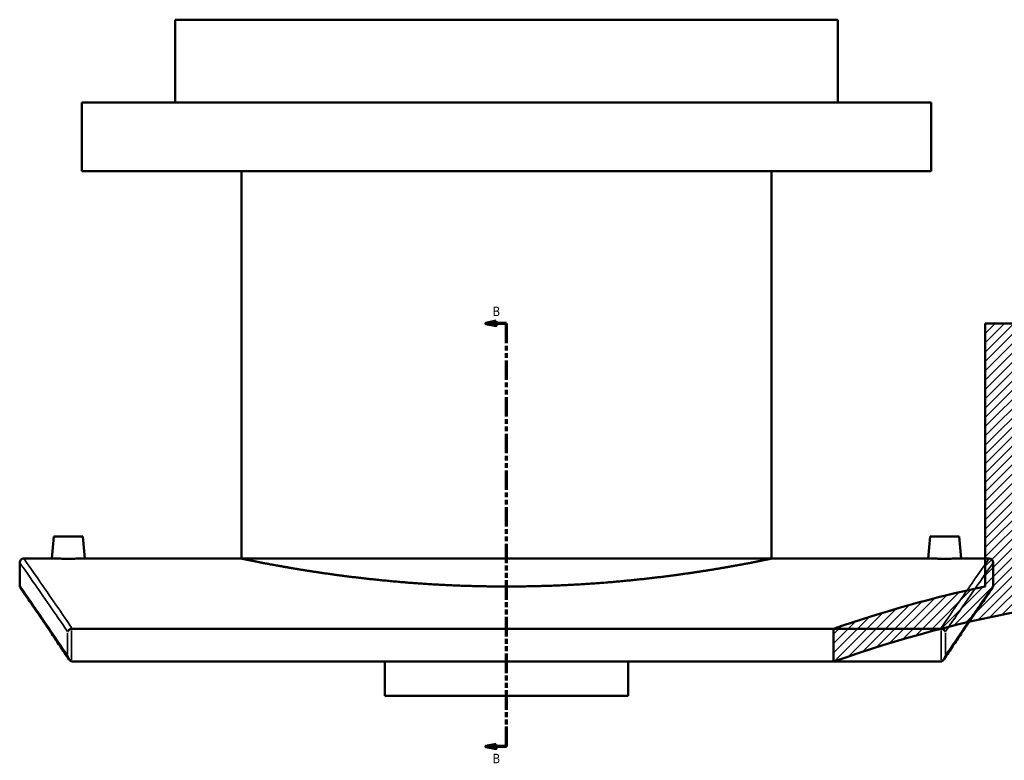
# Model space of a CAD drawing. Header units: millimetres. Extents: x -604 to 1146, y -422 to 904.
# Tile 2 of 11: x -604 to -129, y 96 to 453. Entities that reach past the tile are written whole.
import ezdxf

# ---------------------------------------------------------------- set-up
doc = ezdxf.new("R2010")
doc.units = ezdxf.units.MM
doc.linetypes.add('DOUBLE_DASH_CHAIN', pattern=[1.2403, 0.6614, -0.0827, 0.1654, -0.0827, 0.1654, -0.0827])
for name, color, linetype, lineweight in [('Hatch (ANSI)', 7, 'Continuous', 18), ('Section Line (ANSI)', 7, 'DOUBLE_DASH_CHAIN', 70), ('Visible (ANSI)', 7, 'Continuous', 50), ('Visible Narrow (ANSI)', 7, 'Continuous', 35)]:
    doc.layers.add(name, color=color, linetype=linetype, lineweight=lineweight)
doc.styles.add('Label Text (ANSI)', font='tahoma.ttf')

# ---------------------------------------------------------------- blocks, each defined once
blk = doc.blocks.new('2dTransSection0')
at = {"layer": 'Section Line (ANSI)', "linetype": 'Continuous'}
for p, q in [((-374.1038349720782, 307.9095720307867), (-379.1038349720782, 306.9095720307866)), ((-374.1038349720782, 306.9095720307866), (-379.1038349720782, 306.9095720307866)), ((-379.1038349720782, 306.9095720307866), (-374.1038349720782, 305.9095720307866)), ((-374.1038349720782, 305.9095720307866), (-374.1038349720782, 307.9095720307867)), ((-369.1038349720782, 306.9095720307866), (-374.1038349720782, 306.9095720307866)), ((-369.1038349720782, 297.3208969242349), (-369.1038349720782, 306.9095720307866)), ((-369.1038349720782, 102.7454707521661), (-369.1038349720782, 112.3341458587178)), ((-374.1038349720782, 103.7454707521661), (-379.1038349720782, 102.7454707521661)), ((-374.1038349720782, 102.7454707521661), (-379.1038349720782, 102.7454707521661)), ((-379.1038349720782, 102.7454707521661), (-374.1038349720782, 101.7454707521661)), ((-374.1038349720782, 101.7454707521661), (-374.1038349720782, 103.7454707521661)), ((-369.1038349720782, 102.7454707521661), (-374.1038349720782, 102.7454707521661))]:
    blk.add_line(p, q, dxfattribs=at)
at = {"layer": 'Section Line (ANSI)', "linetype": 'DOUBLE_DASH_CHAIN', "ltscale": 14.26161003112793}
blk.add_line((-369.1038349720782, 102.7454707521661), (-369.1038349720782, 306.9095720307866), dxfattribs=at)
at = {"layer": 'Section Line (ANSI)', "linetype": 'Continuous', "flags": 128}
for points in [[(-374.1038349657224, 307.9095726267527), (-379.1038349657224, 306.9095723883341), (-374.1038349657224, 305.9095721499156), (-374.1038349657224, 307.9095726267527)], [(-374.1038349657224, 103.7454645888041), (-379.1038349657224, 102.7454798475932), (-374.1038349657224, 101.7454760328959), (-374.1038349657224, 103.7454645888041)]]:
    blk.add_lwpolyline(points, dxfattribs=at)
at = {"layer": 'Section Line (ANSI)'}
for points in [[(-374.1038349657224, 307.9095726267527), (-379.1038349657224, 306.9095723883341), (-374.1038349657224, 305.9095721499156), (-374.1038349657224, 307.9095726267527)], [(-374.1038349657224, 103.7454645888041), (-379.1038349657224, 102.7454798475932), (-374.1038349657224, 101.7454760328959), (-374.1038349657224, 103.7454645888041)]]:
    blk.add_solid(points, dxfattribs=at)
at = {"layer": 'Section Line (ANSI)', "char_height": 4.571999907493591, "attachment_point": 7, "style": 'Label Text (ANSI)'}
for insert in [(-375.8516579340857, 310.4095720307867), (-375.8516579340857, 94.67347084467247)]:
    blk.add_mtext('B', dxfattribs=dict(at, insert=insert))

msp = doc.modelspace()

# ---------------------------------------------------------------- hatches: boundary and pattern name
at = {"layer": 'Hatch (ANSI)'}
h = msp.add_hatch(dxfattribs=at)
h.set_pattern_fill('ANSI31', color=256, scale=25.4, style=0)
h.set_pattern_definition([(45, (0, 0), (-2.245064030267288, 2.245064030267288), [])])
edge = h.paths.add_edge_path()
edge.add_line((91.94511764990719, 306.9095720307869), (91.94511764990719, 184.9095405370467))
edge.add_ellipse((-10.05488235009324, -421.5729406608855), major_axis=(-606.4824811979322, 102.0000000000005), ratio=1, start_angle=270, end_angle=278.8014968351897)
edge.add_line((-2.054882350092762, 193.3750246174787), (-2.054882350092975, 306.9095720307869))
edge.add_line((-2.054882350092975, 306.9095720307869), (-4.854882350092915, 306.9095720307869))
edge.add_line((-4.854882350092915, 306.9095720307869), (-4.854882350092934, 178.4045255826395))
edge.add_ellipse((-10.05488235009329, -421.5729406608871), major_axis=(599.9774662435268, -5.200000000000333), ratio=1, start_angle=66.63664219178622, end_angle=90, ccw=False)
edge.add_line((232.6463538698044, 127.14931142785), (235.7951176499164, 127.1493114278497))
edge.add_line((235.7951176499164, 127.1493114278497), (235.7951176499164, 142.1493114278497))
edge.add_ellipse((-10.05488235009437, -421.5729406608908), major_axis=(-563.7222520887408, 245.8500000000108), ratio=1, start_angle=270, end_angle=281.5501391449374)
edge.add_line((117.9451176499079, 179.9592696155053), (117.9451176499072, 306.9095720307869))
edge.add_line((117.9451176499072, 306.9095720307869), (91.94511764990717, 306.9095720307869))
edge = h.paths.add_edge_path()
edge.add_line((-112.0548823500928, 184.9095405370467), (-112.0548823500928, 306.9095720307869))
edge.add_line((-112.0548823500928, 306.9095720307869), (-138.0548823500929, 306.9095720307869))
edge.add_line((-138.0548823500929, 306.9095720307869), (-138.0548823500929, 179.9592696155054))
edge.add_ellipse((-10.05488235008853, -421.5729406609), major_axis=(-601.5322102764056, -128.0000000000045), ratio=1, start_angle=270, end_angle=277.0784321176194)
edge.add_line((-211.204882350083, 159.6014544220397), (-211.2048823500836, 143.7045818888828))
edge.add_ellipse((-10.0548823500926, -421.5729406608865), major_axis=(565.2775225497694, 201.1499999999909), ratio=1, start_angle=70.90882861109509, end_angle=90, ccw=False)
edge.add_line((-15.25488235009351, 178.4045255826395), (-15.25488235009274, 306.9095720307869))
edge.add_line((-15.25488235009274, 306.9095720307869), (-18.05488235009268, 306.9095720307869))
edge.add_line((-18.05488235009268, 306.9095720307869), (-18.05488235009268, 193.3750246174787))
edge.add_ellipse((-10.05488235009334, -421.5729406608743), major_axis=(-614.9479652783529, -7.999999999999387), ratio=1, start_angle=270, end_angle=278.8014968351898)

# ---------------------------------------------------------------- linework, layer by layer
at = {"layer": 'Visible (ANSI)'}
for p, q in [((-209.1038349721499, 453.4270593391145), (-529.1038349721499, 453.4270593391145)), ((-529.1038349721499, 413.4270593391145), (-529.1038349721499, 453.4270593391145)), ((-209.10383497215, 413.4270593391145), (-209.10383497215, 453.4270593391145)), ((-164.1038349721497, 413.4270593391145), (-574.1038349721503, 413.4270593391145)), ((-574.1038349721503, 380.4270593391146), (-574.1038349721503, 413.4270593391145)), ((-164.1038349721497, 380.4270593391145), (-164.1038349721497, 413.4270593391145)), ((-164.1038349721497, 380.4270593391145), (-574.1038349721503, 380.4270593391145)), ((-497.1038349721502, 193.4270593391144), (-497.10383497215, 380.4270593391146)), ((-241.1038349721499, 193.4270593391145), (-241.1038349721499, 380.4270593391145)), ((-138.0548823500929, 306.9095720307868), (-112.0548823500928, 306.9095720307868)), ((-138.0548823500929, 306.9095720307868), (-138.0548823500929, 179.9592696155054)), ((-587.6038349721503, 204.0270593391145), (-588.531214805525, 193.4270593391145)), ((-573.6038349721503, 204.0270593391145), (-587.6038349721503, 204.0270593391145)), ((-573.6038349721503, 204.0270593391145), (-572.6764551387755, 193.4270593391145)), ((-164.6038349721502, 204.0270593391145), (-165.5312148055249, 193.4270593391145)), ((-164.6038349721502, 204.0270593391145), (-150.6038349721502, 204.0270593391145)), ((-150.6038349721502, 204.0270593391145), (-149.6764551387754, 193.4270593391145)), ((-604.1038349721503, 180.4270593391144), (-604.1038349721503, 191.4270593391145)), ((-602.1038349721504, 193.4270593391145), (-588.531214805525, 193.4270593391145)), ((-572.6764551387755, 193.4270593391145), (-497.1038349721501, 193.4270593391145)), ((-241.10383497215, 193.4270593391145), (-165.5312148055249, 193.4270593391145)), ((-149.6764551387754, 193.4270593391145), (-136.1038349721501, 193.4270593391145)), ((-134.1038349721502, 191.4270593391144), (-134.1038349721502, 180.4270593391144)), ((-159.5042484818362, 159.6014544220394), (-578.7034214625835, 159.6014544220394)), ((-211.2048823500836, 159.6014544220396), (-211.2048823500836, 143.7045818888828)), ((-578.3888512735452, 143.7045818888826), (-159.8188186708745, 143.7045818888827)), ((-427.8538349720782, 127.1493114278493), (-427.8538349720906, 143.7045818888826)), ((-310.3538349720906, 143.7045818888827), (-310.3538349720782, 127.1493114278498)), ((-427.8538349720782, 127.1493114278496), (-310.3538349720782, 127.1493114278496))]:
    msp.add_line(p, q, dxfattribs=at)
for centre, radius, start, end in [((-602.1038349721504, 191.4270593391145), 2.000000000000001, 89.99999999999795, 180), ((-136.1038349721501, 191.4270593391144), 2.000000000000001, 0, 90), ((-602.1038349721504, 180.4270593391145), 2.000000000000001, 180, 214.6620731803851), ((-10.05488235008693, -421.5729406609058), 615.0000000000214, 102.0127927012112, 109.0912248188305), ((-10.05488235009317, -421.5729406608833), 599.9999999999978, 90.49656963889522, 109.5877410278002), ((-136.1038349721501, 180.4270593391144), 2.000000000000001, 325.3379268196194, 0)]:
    msp.add_arc(centre, radius, start, end, dxfattribs=at)
for points, knots in [([(-572.6764551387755, 193.4270593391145), (-572.6764551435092, 193.4270593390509), (-572.8752466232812, 193.4243931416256), (-573.6838693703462, 193.414751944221), (-574.2937032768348, 193.4079149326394), (-575.7011284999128, 193.395069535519), (-576.5925808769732, 193.3882279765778), (-578.5460648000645, 193.3785775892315), (-579.6080986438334, 193.3759073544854), (-580.6038349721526, 193.3759073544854), (-581.5995713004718, 193.3759073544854), (-582.6616051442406, 193.3785775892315), (-584.6150890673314, 193.3882279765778), (-585.5065414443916, 193.395069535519), (-586.9139666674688, 193.4079149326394), (-587.5238005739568, 193.4147519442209), (-588.3324233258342, 193.424393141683), (-588.5312148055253, 193.4270593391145), (-588.531214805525, 193.4270593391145)], [3.584420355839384, 3.584420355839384, 3.584420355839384, 3.584420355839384, 3.883102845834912, 3.883102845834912, 4.181785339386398, 4.181785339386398, 4.48050623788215, 4.48050623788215, 4.779227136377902, 4.779227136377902, 4.779227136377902, 5.077948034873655, 5.077948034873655, 5.376668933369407, 5.376668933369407, 5.675351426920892, 5.675351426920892, 5.974033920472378, 5.974033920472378, 5.974033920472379, 5.974033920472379]), ([(-241.10383497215, 193.4270593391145), (-241.1038349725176, 193.4270593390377), (-241.8776212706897, 193.26441807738), (-245.1285484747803, 192.5999502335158), (-247.6049132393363, 192.0985483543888), (-254.1437445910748, 190.8374861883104), (-258.2114089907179, 190.0779001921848), (-267.6019070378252, 188.4453068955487), (-272.9253787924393, 187.5738985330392), (-284.2633289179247, 185.8869210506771), (-290.6690904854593, 185.0117578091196), (-304.6247704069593, 183.3655165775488), (-312.1744466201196, 182.5961276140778), (-327.9353998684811, 181.3152320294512), (-336.1596806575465, 180.8039590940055), (-352.7129821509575, 180.1257149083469), (-361.0421779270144, 179.9592696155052), (-377.1654920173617, 179.9592696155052), (-385.4946877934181, 180.1257149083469), (-402.047989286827, 180.8039590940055), (-410.272270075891, 181.3152320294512), (-426.0332233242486, 182.5961276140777), (-433.5828995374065, 183.3655165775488), (-447.5385794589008, 185.0117578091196), (-453.9443410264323, 185.8869210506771), (-465.282291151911, 187.5738985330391), (-470.6057629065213, 188.4453068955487), (-479.9962609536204, 190.0779001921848), (-484.063925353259, 190.8374861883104), (-490.6027567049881, 192.0985483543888), (-493.0791214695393, 192.5999502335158), (-496.3300486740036, 193.2644180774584), (-497.1038349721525, 193.4270593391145), (-497.1038349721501, 193.4270593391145)], [19.34733913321, 19.34733913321, 19.34733913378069, 19.34733913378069, 21.76567680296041, 21.76567680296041, 24.18401447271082, 24.18401447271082, 26.60235214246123, 26.60235214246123, 29.02068981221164, 29.02068981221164, 31.43918692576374, 31.43918692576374, 33.85768403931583, 33.85768403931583, 36.27618115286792, 36.27618115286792, 38.69467826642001, 38.69467826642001, 41.1131753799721, 41.1131753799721, 43.53167249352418, 43.53167249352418, 45.95016960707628, 45.95016960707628, 48.36866672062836, 48.36866672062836, 50.78700439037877, 50.78700439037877, 53.20534206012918, 53.20534206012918, 55.6236797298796, 55.6236797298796, 58.04201739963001, 58.04201739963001, 58.04201739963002, 58.04201739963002]), ([(-149.6764551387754, 193.4270593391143), (-149.6764551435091, 193.4270593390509), (-149.875246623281, 193.4243931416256), (-150.683869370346, 193.4147519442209), (-151.2937032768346, 193.4079149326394), (-152.7011284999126, 193.395069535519), (-153.5925808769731, 193.3882279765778), (-155.5460648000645, 193.3785775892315), (-156.6080986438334, 193.3759073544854), (-158.5995713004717, 193.3759073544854), (-159.6616051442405, 193.3785775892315), (-161.6150890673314, 193.3882279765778), (-162.5065414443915, 193.395069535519), (-163.9139666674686, 193.4079149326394), (-164.5238005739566, 193.414751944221), (-165.332423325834, 193.424393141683), (-165.5312148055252, 193.4270593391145), (-165.5312148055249, 193.4270593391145)], [1.194806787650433, 1.194806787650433, 1.194806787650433, 1.194806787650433, 1.493489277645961, 1.493489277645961, 1.792171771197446, 1.792171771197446, 2.090892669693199, 2.090892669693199, 2.389613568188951, 2.389613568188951, 2.688334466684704, 2.688334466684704, 2.987055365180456, 2.987055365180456, 3.285737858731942, 3.285737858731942, 3.584420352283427, 3.584420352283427, 3.584420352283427, 3.584420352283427]), ([(-580.3245715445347, 144.8849467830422), (-581.8223926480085, 147.1206784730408), (-583.2574972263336, 149.2555228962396), (-585.9952822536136, 153.3170189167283), (-587.2980968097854, 155.2438712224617), (-589.7658843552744, 158.8849501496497), (-590.93085231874, 160.5991695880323), (-593.1175407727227, 163.8101940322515), (-594.1392564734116, 165.3069924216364), (-596.034472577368, 168.0786546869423), (-596.907968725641, 169.3535128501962), (-598.5023528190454, 171.6772295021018), (-599.2232373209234, 172.7260834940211), (-600.5086966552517, 174.5943358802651), (-601.0732690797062, 175.4137312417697), (-602.0431828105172, 176.820333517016), (-602.4485228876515, 177.4075390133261), (-603.0978855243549, 178.3478190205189), (-603.3419080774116, 178.700893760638), (-603.6674029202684, 179.171777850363), (-603.7488763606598, 179.2895889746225), (-603.7488763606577, 179.2895889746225)], [0.9838694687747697, 0.9838694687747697, 0.9838694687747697, 0.9838694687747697, 3.047136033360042, 3.047136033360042, 5.110402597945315, 5.110402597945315, 7.173669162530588, 7.173669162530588, 9.236935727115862, 9.236935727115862, 11.30020229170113, 11.30020229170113, 13.36346885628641, 13.36346885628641, 15.42673542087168, 15.42673542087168, 17.49000198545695, 17.49000198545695, 19.55326855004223, 19.55326855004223, 21.6165351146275, 21.6165351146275, 21.6165351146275, 21.6165351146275]), ([(-134.4587935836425, 179.2895889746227), (-134.4587935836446, 179.2895889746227), (-134.5402670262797, 179.1717778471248), (-134.8657618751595, 178.7008937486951), (-135.1097844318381, 178.3478190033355), (-135.7591470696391, 177.4075389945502), (-136.1644871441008, 176.820333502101), (-137.1344008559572, 175.4137312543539), (-137.6989732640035, 174.5943359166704), (-138.9844325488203, 172.7260836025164), (-139.705317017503, 171.6772296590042), (-141.2997010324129, 169.3535131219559), (-142.1731971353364, 168.0786550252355), (-144.0684131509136, 165.3069928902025), (-145.0901288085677, 163.8101945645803), (-147.2768172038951, 160.599170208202), (-148.4417851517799, 158.8849507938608), (-150.9095727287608, 155.2438718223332), (-152.2123873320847, 153.3170194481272), (-154.9501725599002, 149.2555231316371), (-156.3852772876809, 147.1206784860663), (-157.8830983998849, 144.8849467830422)], [25.65526450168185, 25.65526450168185, 25.65526450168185, 25.65526450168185, 27.71853109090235, 27.71853109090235, 29.78179768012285, 29.78179768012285, 31.84506426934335, 31.84506426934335, 33.90833085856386, 33.90833085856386, 35.97159744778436, 35.97159744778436, 38.03486403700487, 38.03486403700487, 40.09813062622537, 40.09813062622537, 42.16139721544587, 42.16139721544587, 44.22466380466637, 44.22466380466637, 46.28793039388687, 46.28793039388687, 46.28793039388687, 46.28793039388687]), ([(-579.0207879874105, 159.5756134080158), (-579.2435774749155, 159.5388877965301), (-579.458899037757, 159.4774246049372), (-579.896713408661, 159.3021565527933), (-580.1085081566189, 159.182748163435), (-580.4608443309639, 158.9226331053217), (-580.6039057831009, 158.7835273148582), (-580.8325377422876, 158.4901223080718), (-580.9163921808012, 158.3349740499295), (-580.966793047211, 158.1785568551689), (-580.9672790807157, 158.1770383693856), (-580.9677618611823, 158.1755198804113)], [-0.305418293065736, -0.305418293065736, -0.305418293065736, -0.305418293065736, -0.2372709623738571, -0.2372709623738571, -0.1565168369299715, -0.1565168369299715, -0.07956942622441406, -0.07956942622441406, 0, 0, 0.0007800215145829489, 0.0007800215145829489, 0.0007800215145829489, 0.0007800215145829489]), ([(-157.2399080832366, 158.1755198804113), (-157.2403908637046, 158.1770383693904), (-157.2408768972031, 158.1785568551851), (-157.291277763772, 158.3349740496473), (-157.3751322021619, 158.4901223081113), (-157.6037641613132, 158.7835273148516), (-157.7468256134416, 158.9226331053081), (-158.0991617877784, 159.182748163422), (-158.3109565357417, 159.3021565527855), (-158.7487709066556, 159.4774246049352), (-158.9640924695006, 159.5388877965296), (-159.1868819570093, 159.5756134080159)], [-0.3043629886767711, -0.3043629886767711, -0.3043629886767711, -0.3043629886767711, -0.3035876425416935, -0.3035876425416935, -0.2244951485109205, -0.2244951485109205, -0.1480089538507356, -0.1480089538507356, -0.0677388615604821, -0.0677388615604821, 0, 0, 0, 0]), ([(-580.9677618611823, 146.5320474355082), (-580.9672790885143, 146.529101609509), (-580.9667930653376, 146.5261557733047), (-580.9083734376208, 146.1744195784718), (-580.8040049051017, 145.8202336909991), (-580.5149932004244, 145.172331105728), (-580.332874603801, 144.8640641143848), (-579.9376790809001, 144.3901976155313), (-579.7410632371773, 144.201310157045), (-579.3637278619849, 143.9482000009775), (-579.1977702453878, 143.8626091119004), (-579.0207879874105, 143.8054326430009)], [-0.3828412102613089, -0.3828412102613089, -0.3828412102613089, -0.3828412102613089, -0.381768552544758, -0.381768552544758, -0.2547646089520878, -0.2547646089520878, -0.1390663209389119, -0.1390663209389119, -0.05579666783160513, -0.05579666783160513, 0, 0, 0, 0]), ([(-159.1868819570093, 143.8054326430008), (-159.2574966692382, 143.7826196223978), (-159.3292879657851, 143.7634871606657), (-159.5390918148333, 143.7194452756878), (-159.6787467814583, 143.7045818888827), (-159.8188186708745, 143.7045818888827)], [0.2882789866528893, 0.2882789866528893, 0.2882789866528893, 0.2882789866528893, 0.3105674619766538, 0.3105674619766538, 0.352606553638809, 0.352606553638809, 0.352606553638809, 0.352606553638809]), ([(-159.1868819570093, 143.8054326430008), (-159.0098996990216, 143.8626091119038), (-158.8439420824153, 143.9482000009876), (-158.466606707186, 144.2013101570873), (-158.2699908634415, 144.3901976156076), (-157.8747953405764, 144.8640641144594), (-157.6926767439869, 145.1723311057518), (-157.4036650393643, 145.8202336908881), (-157.2992965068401, 146.1744195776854), (-157.2408768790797, 146.5261557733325), (-157.2403908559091, 146.5291016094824), (-157.2399080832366, 146.5320474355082)], [-0.3869285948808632, -0.3869285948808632, -0.3869285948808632, -0.3869285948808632, -0.330377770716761, -0.330377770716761, -0.2459826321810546, -0.2459826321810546, -0.1287205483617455, -0.1287205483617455, 0, 0, 0.001087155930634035, 0.001087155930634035, 0.001087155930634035, 0.001087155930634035])]:
    msp.add_open_spline(points, degree=3, knots=knots, dxfattribs=at)
for points in [[(-579.0207879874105, 159.5756134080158), (-578.916206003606, 159.592853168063), (-578.8100795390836, 159.6014544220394), (-578.7034214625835, 159.6014544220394)], [(-159.5042484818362, 159.6014544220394), (-159.397570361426, 159.6014544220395), (-159.2914441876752, 159.5928499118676), (-159.1868819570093, 159.5756134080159)], [(-578.3888512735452, 143.7045818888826), (-578.6036384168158, 143.7045818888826), (-578.8166706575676, 143.7394898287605), (-579.0207879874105, 143.8054326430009)]]:
    msp.add_open_spline(points, degree=3, dxfattribs=at)
at = {"layer": 'Visible Narrow (ANSI)'}
for p, q in [((-580.9677618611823, 157.5933462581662), (-580.9677618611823, 147.1142210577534)), ((-579.0207879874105, 144.5939416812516), (-579.0207879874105, 158.787104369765)), ((-159.1868819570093, 158.7871043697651), (-159.1868819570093, 144.5939416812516)), ((-157.2399080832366, 147.1142210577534), (-157.2399080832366, 157.5933462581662))]:
    msp.add_line(p, q, dxfattribs=at)
for points, knots in [([(-604.10383497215, 191.4270593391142), (-604.1038348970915, 191.4270592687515), (-601.8682860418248, 188.2710952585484), (-595.3824388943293, 179.0086074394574), (-592.7034070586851, 175.1712023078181), (-586.9920249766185, 166.9334546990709), (-584.1222604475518, 162.776576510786), (-580.9677618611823, 158.1755198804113)], [25.57079802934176, 25.57079802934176, 25.57079802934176, 25.57079802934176, 36.30505988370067, 36.30505988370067, 41.67219896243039, 41.67219896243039, 46.02464591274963, 46.02464591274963, 46.02464591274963, 46.02464591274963]), ([(-578.7034214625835, 159.6014544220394), (-581.9757769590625, 164.4030324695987), (-584.945734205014, 168.7295201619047), (-590.7295359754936, 177.1181652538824), (-593.4024276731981, 180.9680904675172), (-599.8734097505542, 190.2607984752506), (-602.1038348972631, 193.4270592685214), (-602.1038349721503, 193.4270593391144)], [-46.17050002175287, -46.17050002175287, -46.17050002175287, -46.17050002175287, -41.67219896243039, -41.67219896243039, -36.30505988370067, -36.30505988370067, -25.57079802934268, -25.57079802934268, -25.57079802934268, -25.57079802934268]), ([(-136.10383497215, 193.4270593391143), (-136.1038349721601, 193.4270593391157), (-138.3343833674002, 190.2606242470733), (-144.8057072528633, 180.9674213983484), (-147.4787353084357, 177.1172974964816), (-153.2625049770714, 168.7286908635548), (-156.2322067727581, 164.4025720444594), (-159.5042484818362, 159.6014544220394)], [-21.46911019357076, -21.46911019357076, -21.46911019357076, -21.46911019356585, -10.73455509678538, -10.73455509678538, -5.367277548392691, -5.367277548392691, -0.8694079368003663, -0.8694079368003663, -0.8694079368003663, -0.8694079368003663]), ([(-157.2399080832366, 158.1755198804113), (-154.085722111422, 162.7761205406), (-151.2162134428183, 166.9326312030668), (-145.5048656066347, 175.1703373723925), (-142.8256970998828, 179.0079405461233), (-136.3395073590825, 188.2709215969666), (-134.10383497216, 191.4270593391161), (-134.1038349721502, 191.4270593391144)], [1.015262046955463, 1.015262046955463, 1.015262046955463, 1.015262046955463, 5.367277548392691, 5.367277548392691, 10.73455509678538, 10.73455509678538, 21.46911019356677, 21.46911019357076, 21.46911019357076, 21.46911019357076]), ([(-580.9677618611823, 146.5320474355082), (-581.7947346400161, 147.7629663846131), (-582.6023519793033, 148.9628734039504), (-590.0452516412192, 160.0030065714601), (-595.2630880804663, 167.6102598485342), (-602.2957019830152, 177.8266165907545), (-604.1038349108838, 180.4270592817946), (-604.1038349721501, 180.4270593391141)], [1.148587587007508, 1.148587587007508, 1.148587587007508, 1.148587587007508, 2.29196543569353, 2.29196543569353, 11.95425656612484, 11.95425656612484, 21.61653511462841, 21.61653511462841, 21.61653511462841, 21.61653511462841]), ([(-134.1038349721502, 180.4270593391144), (-134.1038349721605, 180.4270593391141), (-135.9118111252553, 177.8268414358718), (-142.9438250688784, 167.6113622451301), (-148.1612138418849, 160.0047685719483), (-155.6041194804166, 148.9646540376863), (-156.4123216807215, 147.7638797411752), (-157.2399080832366, 146.5320474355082)], [25.65526450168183, 25.65526450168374, 25.65526450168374, 25.65526450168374, 35.31712777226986, 35.31712777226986, 44.97898602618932, 44.97898602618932, 46.12321227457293, 46.12321227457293, 46.12321227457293, 46.12321227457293])]:
    msp.add_open_spline(points, degree=3, knots=knots, dxfattribs=at)

# ---------------------------------------------------------------- block references
at = {"layer": 'Section Line (ANSI)'}
msp.add_blockref('2dTransSection0', (0, 0), dxfattribs=at)

doc.saveas('drawing.dxf')
